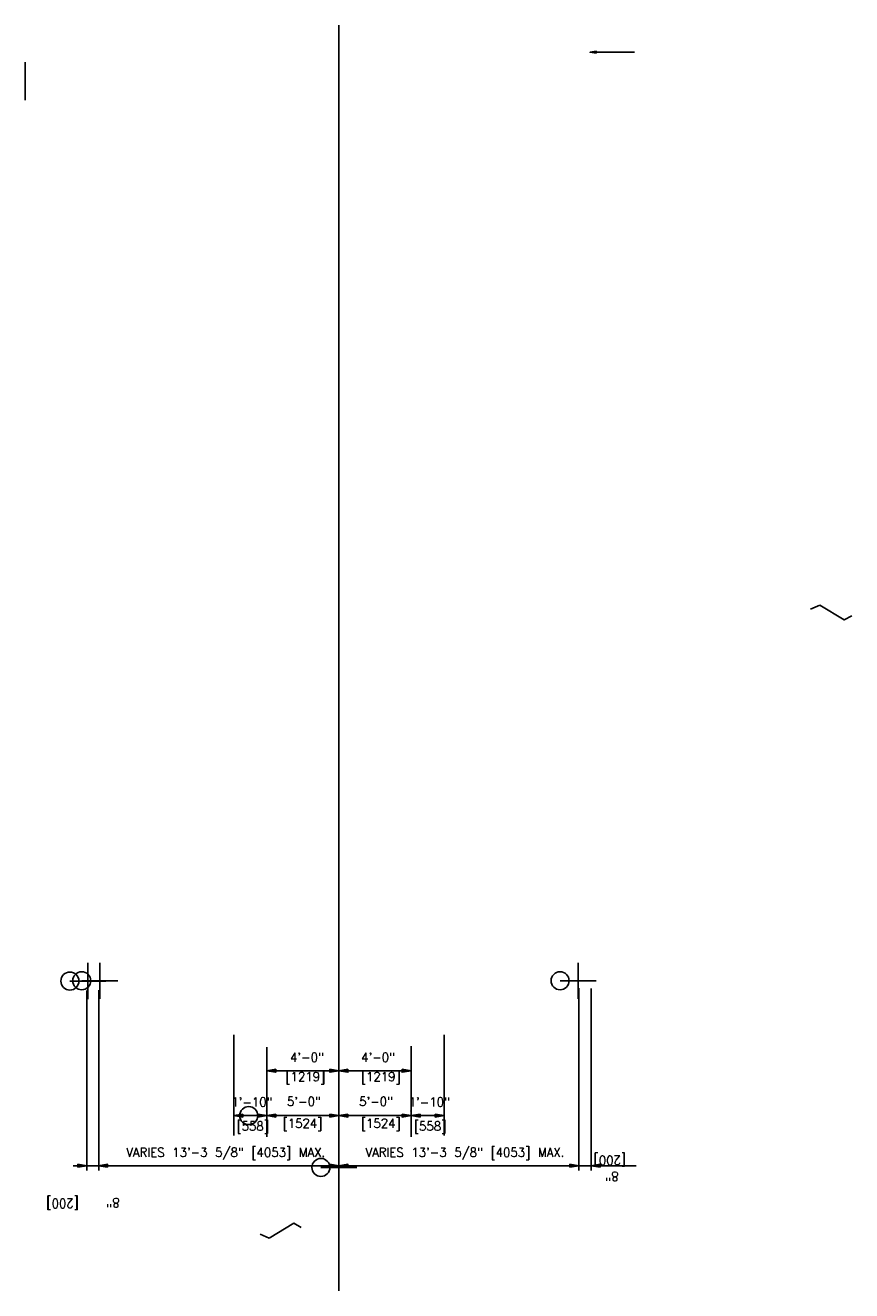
# Model space of a CAD drawing. Extents: x -17 to 1164, y -10 to 483.
# Tile 5 of 12: x 72 to 118, y 43 to 113. Entities that reach past the tile are written whole.
import ezdxf
from ezdxf.enums import TextEntityAlignment as Align

# ---------------------------------------------------------------- set-up
doc = ezdxf.new("R2010")
doc.units = 0
doc.header["$MEASUREMENT"] = 0
for name, color, linetype in [('ARC-CENT', 1, 'CONTINUOUS'), ('ARC-CONST', 1, 'CONTINUOUS'), ('DIM-XREF', 1, 'CONTINUOUS'), ('TRASH', 1, 'CONTINUOUS'), ('WELDS', 1, 'CONTINUOUS')]:
    doc.layers.add(name, color=color, linetype=linetype)
doc.styles.add('TXT_SHX', font='txt.shx')

msp = doc.modelspace()

# ---------------------------------------------------------------- hatches: boundary and pattern name
at = {"layer": 'DIM-XREF', "linetype": 'CONTINUOUS'}
for points in [[(86.023, 55.001), (86.023, 54.834), (85.523, 54.918)], [(86.023, 55.001), (86.023, 54.834), (85.523, 54.918)], [(89.023, 55.001), (89.023, 54.834), (89.523, 54.918)], [(89.023, 55.001), (89.023, 54.834), (89.523, 54.918)], [(90.023, 55.001), (90.023, 54.834), (89.523, 54.918)], [(90.023, 55.001), (90.023, 54.834), (89.523, 54.918)], [(93.023, 55.001), (93.023, 54.834), (93.523, 54.918)], [(93.023, 55.001), (93.023, 54.834), (93.523, 54.918)], [(84.19, 52.509), (84.19, 52.343), (83.69, 52.426)], [(84.19, 52.509), (84.19, 52.343), (83.69, 52.426)], [(85.023, 52.509), (85.023, 52.343), (85.523, 52.426)], [(85.023, 52.509), (85.023, 52.343), (85.523, 52.426)], [(86.023, 52.509), (86.023, 52.343), (85.523, 52.426)], [(86.023, 52.509), (86.023, 52.343), (85.523, 52.426)], [(89.023, 52.509), (89.023, 52.343), (89.523, 52.426)], [(89.023, 52.509), (89.023, 52.343), (89.523, 52.426)], [(90.023, 52.509), (90.023, 52.343), (89.523, 52.426)], [(90.023, 52.509), (90.023, 52.343), (89.523, 52.426)], [(93.023, 52.509), (93.023, 52.343), (93.523, 52.426)], [(93.023, 52.509), (93.023, 52.343), (93.523, 52.426)], [(94.023, 52.509), (94.023, 52.343), (93.523, 52.426)], [(94.023, 52.509), (94.023, 52.343), (93.523, 52.426)], [(94.857, 52.509), (94.857, 52.343), (95.357, 52.426)], [(94.857, 52.509), (94.857, 52.343), (95.357, 52.426)], [(75.055, 49.561), (75.055, 49.728), (75.555, 49.644)], [(75.055, 49.561), (75.055, 49.728), (75.555, 49.644)], [(76.698, 49.561), (76.698, 49.728), (76.198, 49.644)], [(76.698, 49.561), (76.698, 49.728), (76.198, 49.644)], [(89.023, 49.561), (89.023, 49.728), (89.523, 49.644)], [(89.023, 49.561), (89.023, 49.728), (89.523, 49.644)], [(90.023, 49.561), (90.023, 49.728), (89.523, 49.644)], [(90.023, 49.561), (90.023, 49.728), (89.523, 49.644)], [(102.325, 49.561), (102.325, 49.728), (102.825, 49.644)], [(102.325, 49.561), (102.325, 49.728), (102.825, 49.644)], [(103.992, 49.561), (103.992, 49.728), (103.492, 49.644)], [(103.992, 49.561), (103.992, 49.728), (103.492, 49.644)]]:
    msp.add_hatch(color=7, dxfattribs=at).paths.add_polyline_path(points, flags=0)
at = {"layer": 'TRASH', "linetype": 'CONTINUOUS'}
msp.add_hatch(color=7, dxfattribs=at).paths.add_polyline_path([(103.778, 111.338), (103.778, 111.45), (103.445, 111.394)], flags=0)
msp.add_hatch(color=7, dxfattribs=at).paths.add_polyline_path([(103.778, 111.338), (103.778, 111.45), (103.445, 111.394)], flags=0)

# ---------------------------------------------------------------- linework, layer by layer
at = {"layer": 'ARC-CENT', "color": 7, "linetype": 'CONTINUOUS'}
msp.add_line((89.523, 83.545), (89.523, 46.399), dxfattribs=at)
msp.add_line((89.523, 83.545), (89.523, 46.399), dxfattribs=at)
at = {"layer": 'ARC-CONST', "color": 7, "linetype": 'CONTINUOUS'}
msp.add_line((89.523, 42.719), (89.523, 112.886), dxfattribs=at)
msp.add_line((89.523, 42.719), (89.523, 112.886), dxfattribs=at)
at = {"layer": 'DIM-XREF', "color": 24, "linetype": 'CONTINUOUS'}
for p, q in [((75.61, 60.89), (75.61, 58.89)), ((75.61, 60.89), (75.61, 58.89)), ((76.268, 60.903), (76.268, 58.903)), ((76.268, 60.903), (76.268, 58.903)), ((76.268, 60.903), (76.268, 58.903)), ((76.268, 60.903), (76.268, 58.903)), ((102.778, 60.903), (102.778, 58.903)), ((102.778, 60.903), (102.778, 58.903)), ((102.778, 60.903), (102.778, 58.903)), ((102.778, 60.903), (102.778, 58.903)), ((74.61, 59.89), (76.61, 59.89)), ((74.61, 59.89), (76.61, 59.89)), ((75.268, 59.903), (77.268, 59.903)), ((75.268, 59.903), (77.268, 59.903)), ((75.268, 59.903), (77.268, 59.903)), ((75.268, 59.903), (77.268, 59.903)), ((101.778, 59.903), (103.778, 59.903)), ((101.778, 59.903), (103.778, 59.903)), ((101.778, 59.903), (103.778, 59.903)), ((101.778, 59.903), (103.778, 59.903)), ((85.523, 53.426), (85.523, 51.426)), ((85.523, 53.426), (85.523, 51.426)), ((85.523, 53.426), (85.523, 51.426)), ((85.523, 53.426), (85.523, 51.426)), ((84.523, 52.426), (86.523, 52.426)), ((84.523, 52.426), (86.523, 52.426)), ((84.523, 52.426), (86.523, 52.426)), ((84.523, 52.426), (86.523, 52.426)), ((89.523, 50.551), (89.523, 48.551)), ((89.523, 50.551), (89.523, 48.551)), ((89.523, 50.551), (89.523, 48.551)), ((89.523, 50.551), (89.523, 48.551)), ((88.523, 49.551), (90.523, 49.551)), ((88.523, 49.551), (90.523, 49.551)), ((88.523, 49.551), (90.523, 49.551)), ((88.523, 49.551), (90.523, 49.551))]:
    msp.add_line(p, q, dxfattribs=at)
at = {"layer": 'DIM-XREF', "color": 7, "linetype": 'CONTINUOUS'}
for p, q in [((75.555, 59.367), (75.555, 49.379)), ((75.555, 59.367), (75.555, 49.379)), ((76.221, 59.38), (76.221, 49.379)), ((76.221, 59.38), (76.221, 49.379)), ((76.221, 59.38), (76.221, 49.379)), ((76.221, 59.38), (76.221, 49.379)), ((102.825, 59.49), (102.825, 49.379)), ((102.825, 59.49), (102.825, 49.379)), ((103.492, 59.477), (103.492, 49.379)), ((103.492, 59.477), (103.492, 49.379)), ((83.69, 51.328), (83.69, 56.904)), ((83.69, 51.328), (83.69, 56.904)), ((95.357, 51.328), (95.357, 56.904)), ((95.357, 51.328), (95.357, 56.904)), ((85.523, 51.257), (85.523, 56.23)), ((85.523, 51.257), (85.523, 56.23)), ((93.523, 51.257), (93.523, 56.275)), ((93.523, 51.257), (93.523, 56.275)), ((86.023, 54.918), (89.023, 54.918)), ((86.023, 54.918), (89.023, 54.918)), ((93.023, 54.918), (90.023, 54.918)), ((93.023, 54.918), (90.023, 54.918)), ((89.523, 51.928), (89.523, 53.651)), ((89.523, 51.928), (89.523, 53.651)), ((89.523, 51.928), (89.523, 53.651)), ((89.523, 51.928), (89.523, 53.651)), ((93.523, 51.449), (93.523, 53.626)), ((93.523, 51.449), (93.523, 53.626)), ((84.19, 52.426), (85.023, 52.426)), ((84.19, 52.426), (85.023, 52.426)), ((89.023, 52.426), (85.723, 52.426)), ((89.023, 52.426), (85.723, 52.426)), ((90.023, 52.426), (93.323, 52.426)), ((90.023, 52.426), (93.323, 52.426)), ((94.857, 52.426), (94.023, 52.426)), ((94.857, 52.426), (94.023, 52.426)), ((89.523, 49.801), (89.523, 51.307)), ((89.523, 49.801), (89.523, 51.307)), ((89.523, 49.801), (89.523, 51.307)), ((89.523, 49.801), (89.523, 51.307)), ((75.277, 49.644), (74.789, 49.644)), ((75.277, 49.644), (74.789, 49.644)), ((75.555, 49.644), (76.213, 49.644)), ((75.555, 49.644), (76.213, 49.644)), ((76.268, 49.644), (89.523, 49.644)), ((76.268, 49.644), (89.523, 49.644)), ((102.278, 49.644), (90.023, 49.644)), ((102.278, 49.644), (90.023, 49.644)), ((103.483, 49.644), (102.825, 49.644)), ((103.483, 49.644), (102.825, 49.644)), ((103.817, 49.644), (105.987, 49.644)), ((103.817, 49.644), (105.987, 49.644))]:
    msp.add_line(p, q, dxfattribs=at)
for points in [[(86.023, 55.001), (86.023, 54.834), (85.523, 54.918)], [(86.023, 55.001), (86.023, 54.834), (85.523, 54.918)], [(89.023, 55.001), (89.023, 54.834), (89.523, 54.918)], [(89.023, 55.001), (89.023, 54.834), (89.523, 54.918)], [(90.023, 55.001), (90.023, 54.834), (89.523, 54.918)], [(90.023, 55.001), (90.023, 54.834), (89.523, 54.918)], [(93.023, 55.001), (93.023, 54.834), (93.523, 54.918)], [(93.023, 55.001), (93.023, 54.834), (93.523, 54.918)], [(84.19, 52.509), (84.19, 52.343), (83.69, 52.426)], [(84.19, 52.509), (84.19, 52.343), (83.69, 52.426)], [(85.023, 52.509), (85.023, 52.343), (85.523, 52.426)], [(85.023, 52.509), (85.023, 52.343), (85.523, 52.426)], [(86.023, 52.509), (86.023, 52.343), (85.523, 52.426)], [(86.023, 52.509), (86.023, 52.343), (85.523, 52.426)], [(89.023, 52.509), (89.023, 52.343), (89.523, 52.426)], [(89.023, 52.509), (89.023, 52.343), (89.523, 52.426)], [(90.023, 52.509), (90.023, 52.343), (89.523, 52.426)], [(90.023, 52.509), (90.023, 52.343), (89.523, 52.426)], [(93.023, 52.509), (93.023, 52.343), (93.523, 52.426)], [(93.023, 52.509), (93.023, 52.343), (93.523, 52.426)], [(94.023, 52.509), (94.023, 52.343), (93.523, 52.426)], [(94.023, 52.509), (94.023, 52.343), (93.523, 52.426)], [(94.857, 52.509), (94.857, 52.343), (95.357, 52.426)], [(94.857, 52.509), (94.857, 52.343), (95.357, 52.426)], [(75.055, 49.561), (75.055, 49.728), (75.555, 49.644)], [(75.055, 49.561), (75.055, 49.728), (75.555, 49.644)], [(76.698, 49.561), (76.698, 49.728), (76.198, 49.644)], [(76.698, 49.561), (76.698, 49.728), (76.198, 49.644)], [(89.023, 49.561), (89.023, 49.728), (89.523, 49.644)], [(89.023, 49.561), (89.023, 49.728), (89.523, 49.644)], [(90.023, 49.561), (90.023, 49.728), (89.523, 49.644)], [(90.023, 49.561), (90.023, 49.728), (89.523, 49.644)], [(102.325, 49.561), (102.325, 49.728), (102.825, 49.644)], [(102.325, 49.561), (102.325, 49.728), (102.825, 49.644)], [(103.992, 49.561), (103.992, 49.728), (103.492, 49.644)], [(103.992, 49.561), (103.992, 49.728), (103.492, 49.644)]]:
    msp.add_lwpolyline(points, close=True, dxfattribs=at)
at = {"layer": 'DIM-XREF', "color": 24, "linetype": 'CONTINUOUS'}
for centre in [(74.61, 59.89), (74.61, 59.89), (75.268, 59.903), (75.268, 59.903), (75.268, 59.903), (75.268, 59.903), (101.778, 59.903), (101.778, 59.903), (101.778, 59.903), (101.778, 59.903), (84.523, 52.426), (84.523, 52.426), (84.523, 52.426), (84.523, 52.426), (88.523, 49.551), (88.523, 49.551), (88.523, 49.551), (88.523, 49.551)]:
    msp.add_circle(centre, 0.5, dxfattribs=at)
at = {"layer": 'DIM-XREF', "color": 7, "linetype": 'CONTINUOUS'}
for p in [(85.523, 52.676), (85.523, 52.676), (93.523, 52.676), (93.523, 52.676)]:
    msp.add_point(p, dxfattribs=at)
at = {"layer": 'TRASH', "color": 7, "linetype": 'CONTINUOUS'}
for p, q in [((103.778, 111.394), (105.9, 111.394)), ((103.778, 111.394), (105.9, 111.394)), ((72.143, 108.728), (72.143, 110.85)), ((72.143, 108.728), (72.143, 110.85))]:
    msp.add_line(p, q, dxfattribs=at)
msp.add_lwpolyline([(103.778, 111.338), (103.778, 111.45), (103.445, 111.394)], close=True, dxfattribs=at)
msp.add_lwpolyline([(103.778, 111.338), (103.778, 111.45), (103.445, 111.394)], close=True, dxfattribs=at)
at = {"layer": 'WELDS', "color": 2, "linetype": 'CONTINUOUS'}
for p, q in [((116.168, 80.737), (115.662, 80.508)), ((85.665, 45.63), (85.159, 45.86))]:
    msp.add_line(p, q, dxfattribs=at)
for points in [[(116.168, 80.737), (117.524, 79.91), (117.938, 80.14)], [(85.665, 45.63), (87.021, 46.457), (87.435, 46.227)]]:
    msp.add_lwpolyline(points, dxfattribs=at)

# ---------------------------------------------------------------- texts
at = {"layer": 'DIM-XREF', "color": 5, "linetype": 'CONTINUOUS', "style": 'TXT_SHX', "width": 0.95}
for s, height, p in [('4\'-0"', 0.5, (87.749, 55.41)), ('4\'-0"', 0.5, (87.749, 55.41)), ('4\'-0"', 0.5, (91.693, 55.41)), ('4\'-0"', 0.5, (91.693, 55.41)), ('[1219]', 0.5, (87.659, 54.336)), ('[1219]', 0.5, (87.659, 54.336)), ('[1219]', 0.5, (91.843, 54.336)), ('[1219]', 0.5, (91.843, 54.336)), ('1\'-10"', 0.5, (84.698, 52.929)), ('1\'-10"', 0.5, (84.698, 52.929)), ('5\'-0"', 0.5, (87.581, 52.963)), ('5\'-0"', 0.5, (87.581, 52.963)), ('5\'-0"', 0.5, (91.581, 52.963)), ('5\'-0"', 0.5, (91.581, 52.963)), ('1\'-10"', 0.5, (94.531, 52.929)), ('1\'-10"', 0.5, (94.531, 52.929)), ('[558]', 0.5, (84.745, 51.594)), ('[558]', 0.5, (84.745, 51.594)), ('[1524]', 0.5, (87.504, 51.753)), ('[1524]', 0.5, (87.504, 51.753)), ('[1524]', 0.5, (91.843, 51.753)), ('[1524]', 0.5, (91.843, 51.753)), ('[558]', 0.5, (94.577, 51.594)), ('[558]', 0.5, (94.577, 51.594)), ('VARIES 13\'-3 5/8" [4053] MAX.', 0.49999, (83.25, 50.144)), ('VARIES 13\'-3 5/8" [4053] MAX.', 0.49999, (83.25, 50.144)), ('VARIES 13\'-3 5/8" [4053] MAX.', 0.49999, (96.505, 50.144)), ('VARIES 13\'-3 5/8" [4053] MAX.', 0.49999, (96.505, 50.144))]:
    msp.add_text(s, height=height, dxfattribs=at).set_placement(p, align=Align.CENTER)
for s, p in [('[200]', (104.538, 50.192)), ('[200]', (104.538, 50.192)), ('8"', (104.655, 49.311)), ('8"', (104.655, 49.311)), ('[200]', (74.212, 47.804)), ('[200]', (74.212, 47.804)), ('8"', (77.009, 47.851)), ('8"', (77.009, 47.851))]:
    msp.add_text(s, height=0.5, rotation=180, dxfattribs=at).set_placement(p, align=Align.CENTER)

doc.saveas('drawing.dxf')
